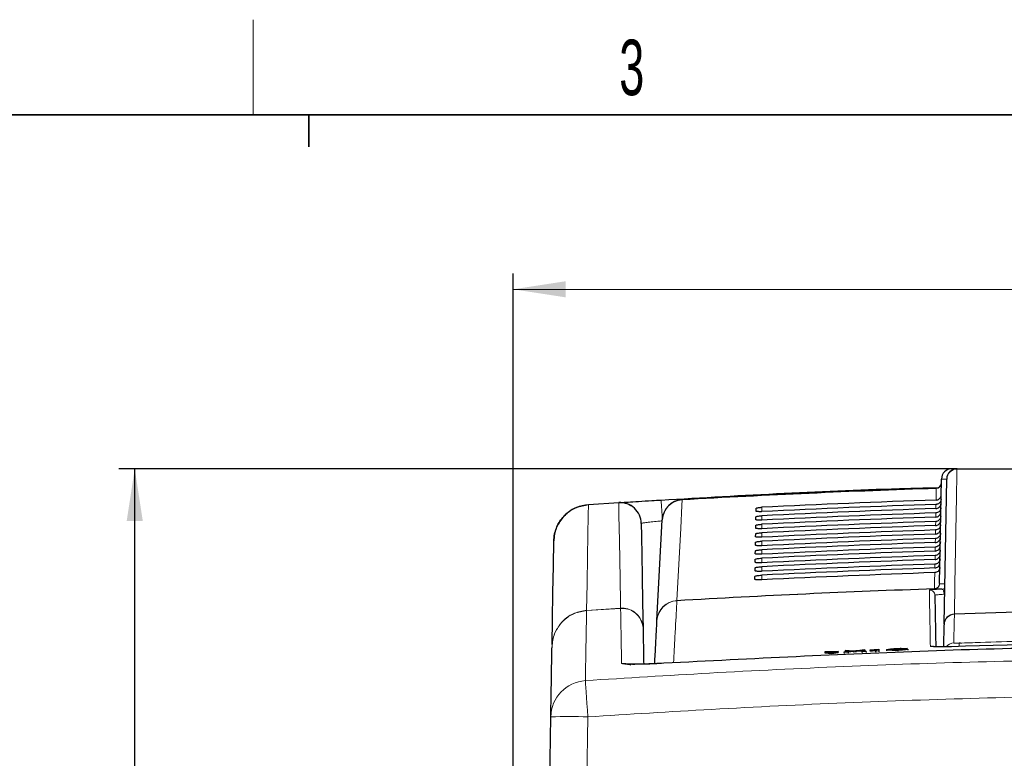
# Paper-space layout 'Blatt5' of a CAD drawing. Header units: millimetres. Extents: x 5 to 418, y 2 to 292.
# Tile 23 of 37: x 107 to 169, y 242 to 288. Entities that reach past the tile are written whole.
import ezdxf

# ---------------------------------------------------------------- set-up
doc = ezdxf.new("R2010")
doc.units = ezdxf.units.MM
doc.layers.add('SLD-0', color=7, linetype='Continuous')
doc.styles.add('SLDTEXTSTYLE0', font='TXT', dxfattribs={"width": 0.605})
doc.dimstyles.new('SLDDIMSTYLE5', dxfattribs={"dimtxt": 3.5, "dimasz": 3.302, "dimexe": 0, "dimexo": 0.0625, "dimgap": 0.875, "dimtad": 1, "dimlfac": 1.5, "dimrnd": 1e-09, "dimzin": 12, "dimdsep": 46, "dimtxsty": 'SLDTEXTSTYLE0', "dimsah": 1, "dimcen": 0.09, "dimadec": 0, "dimazin": 3, "dimtfac": 1, "dimtofl": 0, "dimtmove": 0, "dimatfit": 3, "dimfxl": 1, "dimfrac": 2, "dimtolj": 1, "dimtzin": 12, "dimarcsym": 0})

# ---------------------------------------------------------------- blocks, each defined once
blk = doc.blocks.new('_D_28')
at = {"layer": 'SLD-0', "color": 7}
for p, q in [((137.875, 142.424), (137.885, 272.518)), ((287.208, 142.413), (287.218, 272.506)), ((137.885, 271.518), (287.218, 271.506))]:
    blk.add_line(p, q, dxfattribs=at)
for points in [[(137.885, 271.518), (141.187, 271.01), (141.187, 272.026)], [(287.218, 271.506), (283.916, 272.015), (283.916, 270.999)]]:
    blk.add_solid(points, dxfattribs=at)
at = {"layer": 'SLD-0', "color": 7, "insert": (208.541, 276.024), "char_height": 3.5, "attachment_point": 1, "rotation": 359.99554, "style": 'SLDTEXTSTYLE0'}
blk.add_mtext('224', dxfattribs=at)
blk = doc.blocks.new('_D_36')
at = {"layer": 'SLD-0', "color": 7}
for p, q in [((165.864, 260.219), (113.037, 260.219)), ((114.037, 137.419), (114.037, 260.219)), ((140.541, 137.419), (113.037, 137.419))]:
    blk.add_line(p, q, dxfattribs=at)
for points in [[(114.037, 260.219), (113.529, 256.917), (114.545, 256.917)], [(114.037, 137.419), (114.545, 140.721), (113.529, 140.721)]]:
    blk.add_solid(points, dxfattribs=at)
at = {"layer": 'SLD-0', "color": 7, "insert": (109.525, 192.803), "char_height": 3.5, "attachment_point": 1, "rotation": 90, "style": 'SLDTEXTSTYLE0'}
blk.add_mtext('184,2', dxfattribs=at)

psp = doc.layouts.new('Blatt5')

# ---------------------------------------------------------------- linework, layer by layer
at = {"color": 7, "linetype": 'Continuous', "lineweight": 25}
for p, q in [((165.5298, 260.2186), (165.8641, 260.2186)), ((164.7485, 252.9927), (164.8632, 259.5636)), ((142.6236, 257.9599), (144.5327, 258.0831)), ((142.6227, 257.9598), (142.6236, 257.9599)), ((153.1845, 257.5434), (153.1877, 257.7222)), ((153.1752, 257.007), (153.1783, 257.1858)), ((153.1658, 256.4707), (153.1689, 256.6495)), ((153.1565, 255.9343), (153.1596, 256.1131)), ((153.1377, 254.8616), (153.1408, 255.0404)), ((153.1471, 255.398), (153.1502, 255.5768)), ((153.1284, 254.3252), (153.1315, 254.504)), ((153.119, 253.7889), (153.1221, 253.9677)), ((153.1096, 253.2525), (153.1128, 253.4313)), ((165.013, 248.9945), (165.0374, 250.393)), ((165.0382, 250.4359), (165.0374, 250.393)), ((158.7987, 248.7591), (159.059, 248.7693)), ((159.059, 248.7693), (159.3272, 248.754)), ((159.5067, 248.7611), (159.7723, 248.7974)), ((160.0362, 248.8077), (159.5501, 248.7414)), ((159.7723, 248.7974), (160.0362, 248.8077)), ((160.0362, 248.8077), (160.0387, 248.7437)), ((160.3622, 248.783), (160.3618, 248.795)), ((160.3622, 248.783), (160.3647, 248.7195)), ((160.7179, 248.7326), (160.7153, 248.8119)), ((160.7845, 248.8372), (160.9109, 248.8421)), ((160.9109, 248.8421), (160.9143, 248.7403)), ((160.9109, 248.8421), (160.9134, 248.7784)), ((161.4037, 248.8113), (161.4062, 248.7475)), ((162.0978, 248.8784), (162.1004, 248.8133)), ((162.1156, 248.7862), (162.1182, 248.7213)), ((162.6994, 248.8841), (162.4834, 248.8726)), ((162.5238, 248.8396), (162.74, 248.8447)), ((162.6994, 248.8841), (162.701, 248.8438)), ((162.74, 248.8447), (162.7426, 248.7783)), ((166.0629, 249.236), (165.9829, 249.2326)), ((158.3589, 248.713), (157.5128, 248.6797)), ((157.5128, 248.6797), (157.9375, 248.6476)), ((157.5128, 248.6797), (157.5154, 248.6132)), ((157.5154, 248.6132), (157.9401, 248.5811)), ((157.9375, 248.6476), (158.3589, 248.713)), ((157.9375, 248.6476), (157.9401, 248.5811)), ((157.9401, 248.5811), (158.3616, 248.6465)), ((158.3589, 248.713), (158.3616, 248.6465)), ((158.7235, 248.6541), (159.288, 248.7312)), ((158.9872, 248.6645), (158.7235, 248.6541)), ((158.7235, 248.6541), (158.7261, 248.5877)), ((159.288, 248.7312), (158.7987, 248.7591)), ((158.7987, 248.7591), (158.8013, 248.6926)), ((158.8109, 248.6921), (158.8013, 248.6926)), ((159.3485, 248.7138), (158.9872, 248.6645)), ((158.9872, 248.6645), (158.9897, 248.5988)), ((159.4204, 248.7236), (159.4229, 248.659)), ((159.8576, 248.6987), (159.4835, 248.7201)), ((159.5501, 248.7414), (160.1182, 248.709)), ((160.1182, 248.709), (159.8576, 248.6987)), ((159.8576, 248.6987), (159.8601, 248.6347)), ((160.1182, 248.709), (160.1207, 248.6453)), ((160.9143, 248.7403), (160.7179, 248.7326)), ((160.7179, 248.7326), (160.7204, 248.6691)), ((160.9143, 248.7403), (160.9168, 248.6768)), ((139.8863, 223.7519), (140.2499, 244.5865))]:
    psp.add_line(p, q, dxfattribs=at)
at = {"color": 7, "linetype": 'Continuous', "lineweight": 18}
for p, q in [((164.5234, 258.2401), (164.5362, 258.9769)), ((164.5362, 258.9769), (164.5366, 258.9887)), ((164.8456, 258.5578), (164.8454, 258.5578)), ((142.6244, 257.9469), (142.6225, 257.9468)), ((144.5336, 258.0702), (142.6244, 257.9469)), ((153.5413, 257.5133), (153.5413, 257.7871)), ((164.5141, 257.7055), (164.5187, 257.9685)), ((153.5413, 256.9762), (153.5413, 257.2524)), ((164.4954, 256.6364), (164.4999, 256.8944)), ((164.5048, 257.1709), (164.5093, 257.4314)), ((153.5413, 256.4391), (153.5413, 256.7178)), ((164.4861, 256.1018), (164.4906, 256.3573)), ((153.5413, 255.902), (153.5413, 256.1832)), ((153.5413, 255.3648), (153.5413, 255.6486)), ((164.4768, 255.5672), (164.4812, 255.8202)), ((153.5413, 254.8277), (153.5413, 255.1139)), ((164.4675, 255.0327), (164.4719, 255.2831)), ((153.5413, 254.2906), (153.5413, 254.5793)), ((153.5413, 253.7534), (153.5413, 254.0447)), ((164.4489, 253.9635), (164.4531, 254.209)), ((153.5413, 253.2163), (153.5413, 253.5101)), ((164.428, 252.6576), (164.4263, 252.6684)), ((164.4364, 252.6466), (164.428, 252.6576)), ((164.7485, 252.9927), (164.7499, 252.9817)), ((164.7499, 252.9817), (164.7565, 252.9732)), ((148.1949, 251.9023), (148.1967, 251.9137)), ((142.5088, 251.2839), (142.5058, 251.2837)), ((142.5061, 251.2964), (142.5079, 251.2965)), ((142.5079, 251.2965), (144.6485, 251.4347)), ((144.6493, 251.4221), (142.5088, 251.2839)), ((144.6485, 251.4347), (144.6496, 251.4348)), ((144.6498, 251.4221), (144.6493, 251.4221)), ((165.6805, 251.0463), (165.682, 251.0678)), ((159.3485, 248.7138), (159.351, 248.649)), ((159.4835, 248.7201), (159.486, 248.6555)), ((142.5829, 244.5865), (142.2192, 223.7519))]:
    psp.add_line(p, q, dxfattribs=at)
at = {"color": 7, "linetype": 'Continuous', "lineweight": 18, "flags": 128}
for points in [[(165.8419, 260.1955), (165.8358, 259.85), (165.8116, 258.4681), (165.7148, 252.9404), (165.682, 251.0678)], [(148.5305, 258.2557), (148.5118, 257.9004), (148.437, 256.4793), (148.1967, 251.9137)], [(148.5305, 258.2557), (148.5303, 258.2584), (148.5302, 258.2608), (148.5301, 258.2628), (148.53, 258.2645), (148.5299, 258.2658), (148.5299, 258.2667), (148.5298, 258.2672), (148.5298, 258.2674)], [(142.6244, 257.9469), (142.6132, 257.3084), (142.5676, 254.702), (142.5376, 252.9938), (142.5374, 252.9767), (142.5079, 251.2965)], [(142.6244, 257.9469), (142.6242, 257.95), (142.624, 257.9526), (142.6239, 257.9548), (142.6238, 257.9566), (142.6237, 257.9581), (142.6236, 257.9591), (142.6236, 257.9597), (142.6236, 257.9599)], [(144.6496, 251.4348), (144.6433, 251.7954), (144.6173, 253.2814), (144.5753, 255.6823), (144.5473, 257.2821), (144.5336, 258.0702)], [(164.4582, 254.4981), (164.4587, 254.5271), (164.4625, 254.7461)], [(164.4263, 252.6684), (164.4278, 252.7569), (164.434, 253.1109), (164.4438, 253.6719)], [(165.0334, 252.3096), (165.0279, 252.3729), (165.0175, 252.4337), (165.0027, 252.4897), (164.9839, 252.5387), (164.9619, 252.579), (164.9374, 252.6092), (164.9114, 252.628), (164.8849, 252.6349)], [(144.6493, 251.4221), (144.6492, 251.4226), (144.6492, 251.4235), (144.6491, 251.4247), (144.649, 251.4261), (144.6489, 251.4278), (144.6488, 251.4298), (144.6486, 251.4321), (144.6485, 251.4347)], [(165.6805, 251.0463), (165.6791, 250.9632), (165.6732, 250.6307), (165.6489, 249.2403)], [(145.1879, 247.9049), (144.9786, 247.9516), (144.7099, 247.9619)], [(142.5829, 244.5865), (142.5544, 245.0156), (142.5268, 245.4285), (142.5012, 245.8111), (142.4784, 246.1502), (142.4592, 246.4341), (142.4442, 246.6531), (142.434, 246.7996), (142.4289, 246.8687)]]:
    psp.add_lwpolyline(points, dxfattribs=at)
at = {"color": 7, "linetype": 'Continuous', "lineweight": 25, "flags": 128}
for points in [[(165.0382, 250.4359), (165.118, 255.0115), (165.1975, 259.5636)], [(146.942, 250.6642), (147.1081, 253.8341), (147.2743, 257.006)], [(145.9499, 256.7757), (145.9636, 255.9876), (146.0077, 253.4603), (146.0371, 251.7754), (146.0661, 250.1184)], [(140.3294, 249.1373), (140.3568, 250.7118), (140.3864, 252.4029), (140.4159, 254.094), (140.4434, 255.6723)]]:
    psp.add_lwpolyline(points, dxfattribs=at)
at = {"color": 7, "linetype": 'Continuous', "lineweight": 25}
for centre, radius, start, end in [((165.5298, 259.5519), 0.6667, 90, 179), ((165.8641, 259.5519), 0.6667, 90, 179), ((164.5256, 259.3218), 0.3333, 271.891508, 359), ((186.5413, -407.3147), 666.6667, 91.8915084, 93.2686177), ((144.6167, 256.7524), 1.3333, 1, 93.611259), ((148.6059, 256.9362), 1.3333, 93.268618, 177), ((186.5413, -407.3147), 660.3314, 91.9183596, 93.3291212), ((186.5413, -339.7814), 591.1958, 87.9778569, 92.0221431)]:
    psp.add_arc(centre, radius, start, end, dxfattribs=at)
at = {"color": 7, "linetype": 'Continuous', "lineweight": 18}
for centre, radius, start, end in [((165.8514, 259.5414), 0.6542, 90.830937, 178.053745), ((165.8733, 260.1875), 0.0324, 106.543347, 165.718035), ((186.5413, -407.3147), 666.6549, 91.8915722, 93.2686177), ((164.527, 259.3085), 0.3317, 271.594542, 358.761875), ((137.0441, 257.6028), 7.5041, 3.570547, 3.669653), ((144.6226, 256.7456), 1.3275, 1.298932, 93.847587), ((-155.2085, 239.428), 302.995, 3.32875, 3.560774), ((148.5981, 256.9315), 1.3259, 92.923038, 176.778263), ((142.6845, 257.9522), 0.0622, 172.986479, 185.001815), ((186.5413, -407.3147), 660.3427, 91.9190537, 93.3289036), ((164.1145, 252.2415), 0.3333, 1.012069, 91.960312), ((164.4169, 252.9999), 0.3317, 271.621253, 358.761665), ((164.4159, 252.9915), 0.3341, 272.076893, 358.328446), ((164.4232, 252.9797), 0.3333, 272.276569, 358.884402), ((148.272, 250.5715), 1.333, 93.31483, 176.990479), ((148.2657, 250.5897), 1.3258, 92.982416, 176.77894), ((142.4126, 251.2916), 0.0936, 355.127034, 2.898992), ((136.2498, 250.8766), 6.2722, 3.723366, 3.838957), ((144.4747, 251.4253), 0.1752, 358.938828, 3.083166), ((186.5413, -339.7814), 591.2173, 87.9780764, 92.0219236), ((165.7033, 250.3808), 0.6659, 91.957428, 178.947863), ((165.692, 250.4137), 0.6542, 90.875189, 178.053193), ((164.176, 248.7125), 0.3339, 64.350242, 91.949362), ((165.6722, 248.5736), 0.6671, 92.006517, 139.798162), ((70.1943, 245.6539), 95.8549, 2.011617, 2.138785), ((142.5796, 244.5435), 2.3301, 93.708357, 178.940911), ((141.4164, 211.1545), 33.4523, 88.001679, 91.998321)]:
    psp.add_arc(centre, radius, start, end, dxfattribs=at)
psp.add_ellipse((166.1965, 259.5519), major_axis=(1.3333, -0.0116), ratio=0.0087242, start_param=2.4177128, end_param=3.1415165, dxfattribs=at)
at = {"color": 7, "linetype": 'Continuous', "lineweight": 25}
for centre, major_axis, start_param, end_param in [((186.5413, -408.8736), (0, 667.4769), 0.0329928, 0.0494602), ((186.5413, -405.7637), (0, 664.0975), 0.0331679, 0.0497121), ((186.5413, -408.8724), (0, 666.9417), 0.0330333, 0.0494999), ((186.5413, -405.7649), (0, 663.5622), 0.0332088, 0.0497522), ((186.5413, -408.8711), (0, 666.4065), 0.0330738, 0.0495397), ((186.5413, -405.7662), (0, 663.027), 0.0332497, 0.0497924), ((186.5413, -408.8699), (0, 665.8713), 0.0331144, 0.0495796), ((186.5413, -405.7674), (0, 662.4918), 0.0332907, 0.0498327), ((186.5413, -408.8686), (0, 665.3361), 0.0331551, 0.0496195), ((186.5413, -405.7687), (0, 661.9566), 0.0333318, 0.049873), ((186.5413, -408.8674), (0, 664.8009), 0.0331958, 0.0496595), ((186.5413, -405.7699), (0, 661.4214), 0.033373, 0.0499134), ((186.5413, -408.8661), (0, 664.2657), 0.0332366, 0.0496995), ((186.5413, -405.7712), (0, 660.8862), 0.0334142, 0.0499539), ((186.5413, -408.8649), (0, 663.7304), 0.0332775, 0.0497396), ((186.5413, -405.7724), (0, 660.351), 0.0334555, 0.0499944), ((186.5413, -408.8636), (0, 663.1952), 0.0333184, 0.0497798), ((186.5413, -405.7737), (0, 659.8157), 0.0334968, 0.050035)]:
    psp.add_ellipse(centre, major_axis=major_axis, ratio=0.9999973, start_param=start_param, end_param=end_param, dxfattribs=at)
at = {"color": 7, "linetype": 'Continuous', "lineweight": 18}
for points, knots in [([(207.2407, 260.1955), (203.8201, 260.1956), (196.9789, 260.1958), (188.9323, 260.1959), (182.0093, 260.1959), (176.2067, 260.1958), (170.4296, 260.1957), (166.9828, 260.1956), (165.8419, 260.1955)], [0, 0, 0, 0, 0.2486467, 0.497289, 0.5811431, 0.7490357, 0.9169293, 1, 1, 1, 1]), ([(147.2801, 256.9384), (147.1821, 256.9284), (146.9347, 256.903), (146.5607, 256.8613), (146.2232, 256.8202), (145.9939, 256.7884), (145.9645, 256.7799), (145.9499, 256.7757)], [0, 0, 0, 0, 0.1411959, 0.356341, 0.5712249, 0.7857299, 1, 1, 1, 1]), ([(164.1031, 252.5746), (164.1178, 252.5793), (164.1471, 252.5889), (164.3777, 252.6079), (164.6467, 252.6237), (164.8326, 252.6324), (164.8849, 252.6349)], [0, 0, 0, 0, 0.2949129, 0.5898452, 0.8848022, 1, 1, 1, 1]), ([(164.1647, 249.0463), (164.1644, 249.0607), (164.1632, 249.1326), (164.158, 249.4306), (164.1382, 250.5615), (164.1177, 251.736), (164.1065, 252.377), (164.1031, 252.5746)], [0, 0, 0, 0, 0.0088086, 0.0440433, 0.1849823, 0.7487663, 1, 1, 1, 1]), ([(164.7565, 252.9732), (164.7849, 252.9687), (164.8356, 252.9608), (165.007, 252.9605), (165.0822, 252.9603)], [0, 0, 0, 0, 0.5609836, 1, 1, 1, 1]), ([(164.8849, 252.6349), (164.9223, 252.6381), (164.9887, 252.6439), (165.0503, 252.663), (165.0772, 252.6713)], [0, 0, 0, 0, 0.5638162, 1, 1, 1, 1]), ([(148.1949, 251.9023), (148.1936, 251.8776), (148.1871, 251.7537), (148.1561, 251.1645), (148.0957, 250.0154), (148.0185, 248.5465), (147.9889, 247.9826)], [0, 0, 0, 0, 0.0322876, 0.1614382, 0.6780666, 1, 1, 1, 1]), ([(165.0334, 252.3096), (164.9943, 252.3072), (164.8549, 252.2989), (164.6533, 252.2832), (164.4806, 252.2634), (164.4587, 252.2527), (164.4477, 252.2474)], [0, 0, 0, 0, 0.11514307, 0.41005023, 0.70502461, 1, 1, 1, 1]), ([(142.5058, 251.2837), (142.2465, 251.2406), (141.7276, 251.1545), (141.1915, 250.8035), (140.9485, 250.5405), (140.8819, 250.4684)], [0, 0, 0, 0, 0.4204436, 0.8411382, 1, 1, 1, 1]), ([(140.8821, 250.4766), (140.9487, 250.549), (141.1917, 250.8135), (141.7278, 251.1664), (142.2467, 251.2531), (142.5061, 251.2964)], [0, 0, 0, 0, 0.1588066, 0.5795288, 1, 1, 1, 1]), ([(142.5058, 251.2837), (142.5025, 251.094), (142.4959, 250.7147), (142.4808, 249.845), (142.4617, 248.7519), (142.4437, 247.7156), (142.4319, 247.0407), (142.4289, 246.8687)], [0, 0, 0, 0, 0.230063, 0.4601517, 0.6906155, 0.9211051, 1, 1, 1, 1]), ([(144.7099, 247.9619), (144.7023, 248.3957), (144.6871, 249.2633), (144.665, 250.5231), (144.6553, 251.0749), (144.6493, 251.4221)], [0, 0, 0, 0, 0.2705667, 0.5411634, 1, 1, 1, 1]), ([(144.6496, 251.4348), (144.8, 251.4294), (145.1009, 251.4186), (145.5131, 251.2131), (145.837, 250.8928), (146.0213, 250.5116), (146.0635, 250.2421), (146.066, 250.1226), (146.0661, 250.1184)], [0, 0, 0, 0, 0.20775545, 0.41570327, 0.62413453, 0.83322985, 0.99425017, 1, 1, 1, 1]), ([(146.0661, 250.1184), (146.066, 250.1225), (146.0636, 250.241), (146.0213, 250.5079), (145.8371, 250.8855), (145.5133, 251.2026), (145.1011, 251.4061), (144.8002, 251.4168), (144.6498, 251.4221)], [0, 0, 0, 0, 0.0057487, 0.1667714, 0.3758672, 0.5842948, 0.7922443, 1, 1, 1, 1]), ([(140.3269, 248.9985), (140.3581, 249.2793), (140.4178, 249.8177), (140.7317, 250.2578), (140.8819, 250.4684)], [0, 0, 0, 0, 0.5216924, 1, 1, 1, 1]), ([(140.3273, 249.0207), (140.3585, 249.299), (140.4181, 249.8322), (140.732, 250.2681), (140.8821, 250.4766)], [0, 0, 0, 0, 0.5219082, 1, 1, 1, 1]), ([(140.8819, 250.4684), (140.8819, 250.4686), (140.8819, 250.4691), (140.882, 250.4709), (140.8821, 250.4734), (140.8821, 250.4755), (140.8821, 250.4765)], [0, 0, 0, 0, 0.2273746, 0.4999728, 0.7723104, 1, 1, 1, 1]), ([(165.9824, 249.2312), (166.4266, 249.2464), (168.6475, 249.3223), (172.2274, 249.4241), (175.3637, 249.4829), (176.7225, 249.5084)], [0, 0, 0, 0, 0.1241021, 0.6205162, 1, 1, 1, 1]), ([(165.4976, 249.0033), (165.3477, 248.9994), (165.0479, 248.9918), (164.6484, 248.9937), (164.3469, 249.0057), (164.1876, 249.0247), (164.1711, 249.0402), (164.1647, 249.0463)], [0, 0, 0, 0, 0.2149214, 0.4298256, 0.6447627, 0.8597277, 1, 1, 1, 1]), ([(165.6489, 249.2403), (165.6525, 249.2381), (165.6598, 249.2337), (165.7172, 249.2294), (165.8017, 249.2277), (165.8955, 249.2285), (165.9576, 249.2304), (165.9824, 249.2312)], [0, 0, 0, 0, 0.2147507, 0.4295767, 0.6438125, 0.8575559, 1, 1, 1, 1]), ([(142.4289, 246.8687), (145.0338, 247.0319), (153.2771, 247.5485), (167.1768, 248.1277), (186.001, 248.3849), (206.4642, 248.3785), (221.2328, 247.0077), (228.5079, 247.0077), (228.508, 247.0077)], [0, 0, 0, 0, 0.0909036, 0.2876656, 0.4844278, 0.7466181, 0.9999995, 1, 1, 1, 1]), ([(147.3815, 247.9593), (147.0817, 247.9434), (146.4821, 247.9116), (145.6821, 247.8916), (145.078, 247.8961), (144.7565, 247.9223), (144.7232, 247.9506), (144.7099, 247.9619)], [0, 0, 0, 0, 0.214728, 0.4294031, 0.643776, 0.8579581, 1, 1, 1, 1]), ([(228.3368, 244.7266), (221.1051, 245.114), (206.3818, 245.9026), (186.0039, 246.1349), (167.2441, 245.8322), (153.3932, 245.2649), (145.1787, 244.7494), (142.5829, 244.5865)], [0, 0, 0, 0, 0.2531661, 0.515433, 0.7122522, 0.9090713, 1, 1, 1, 1])]:
    psp.add_open_spline(points, degree=3, knots=knots, dxfattribs=at)
at = {"color": 7, "linetype": 'Continuous', "lineweight": 25}
for points, knots in [([(165.8641, 260.2186), (169.3109, 260.2186), (176.2189, 260.2186), (186.6014, 260.2186), (196.9603, 260.2186), (203.7945, 260.2186), (207.2185, 260.2186)], [0, 0, 0, 0, 0.2508222, 0.5026819, 0.7508343, 1, 1, 1, 1]), ([(147.2015, 258.2462), (152.3645, 258.5443), (158.1851, 258.8803), (164.0131, 259.0131), (164.6716, 259.0281)], [0, 0, 0, 0, 0.8870053, 1, 1, 1, 1]), ([(144.5327, 258.0831), (144.5623, 258.085), (144.6213, 258.0887), (145.0814, 258.1176), (145.7586, 258.1595), (146.509, 258.2051), (147.0049, 258.2345), (147.2015, 258.2462)], [0, 0, 0, 0, 0.2143778, 0.4288365, 0.6436164, 0.8587317, 1, 1, 1, 1]), ([(164.8411, 258.2996), (164.8367, 258.2614), (164.8279, 258.1851), (164.7676, 258.0844), (164.6804, 258.0097), (164.5915, 257.9745), (164.5364, 257.97), (164.5187, 257.9685)], [0, 0, 0, 0, 0.2248978, 0.4498654, 0.6736247, 0.8949424, 1, 1, 1, 1]), ([(164.5234, 258.2401), (164.5606, 258.245), (164.6349, 258.2548), (164.7324, 258.3153), (164.8052, 258.4022), (164.8388, 258.4888), (164.8439, 258.542), (164.8454, 258.5578)], [0, 0, 0, 0, 0.2252537, 0.4504902, 0.6764686, 0.903929, 1, 1, 1, 1]), ([(140.4434, 255.6723), (140.4436, 255.6819), (140.446, 255.7906), (140.4809, 256.1596), (140.6832, 256.7614), (141.1744, 257.3852), (141.8438, 257.8311), (142.3631, 257.9169), (142.6227, 257.9598)], [0, 0, 0, 0, 0.0083467, 0.0944468, 0.3211922, 0.5475199, 0.7736994, 1, 1, 1, 1]), ([(142.6225, 257.9468), (142.3628, 257.9042), (141.8436, 257.8189), (141.1742, 257.3755), (140.6831, 256.7553), (140.4808, 256.1569), (140.446, 255.79), (140.4436, 255.6818), (140.4434, 255.6723)], [0, 0, 0, 0, 0.226301, 0.4524791, 0.6788073, 0.905552, 0.9916526, 1, 1, 1, 1]), ([(153.5413, 257.5133), (153.526, 257.5127), (153.4711, 257.5102), (153.3788, 257.5095), (153.2811, 257.5141), (153.2125, 257.524), (153.1865, 257.5348), (153.1849, 257.5417), (153.1845, 257.5434)], [0, 0, 0, 0, 0.0819872, 0.2941507, 0.5056483, 0.717555, 0.931034, 1, 1, 1, 1]), ([(153.1877, 257.7222), (153.1883, 257.7243), (153.1907, 257.7319), (153.2209, 257.7458), (153.2939, 257.7625), (153.3957, 257.7766), (153.4837, 257.784), (153.5325, 257.7866), (153.5413, 257.7871)], [0, 0, 0, 0, 0.0850595, 0.3019948, 0.5196088, 0.7367686, 0.9522295, 1, 1, 1, 1]), ([(164.5048, 257.1709), (164.5419, 257.1758), (164.6163, 257.1857), (164.7138, 257.2462), (164.7865, 257.3331), (164.8218, 257.4235), (164.8258, 257.4807), (164.8272, 257.5005)], [0, 0, 0, 0, 0.2200134, 0.4399976, 0.6607236, 0.8828997, 1, 1, 1, 1]), ([(164.8318, 257.7625), (164.8273, 257.7244), (164.8185, 257.6481), (164.7583, 257.5473), (164.671, 257.4726), (164.5822, 257.4374), (164.527, 257.4329), (164.5093, 257.4314)], [0, 0, 0, 0, 0.2249223, 0.4498716, 0.6736343, 0.8949625, 1, 1, 1, 1]), ([(164.5141, 257.7055), (164.5512, 257.7104), (164.6256, 257.7202), (164.7231, 257.7808), (164.7958, 257.8677), (164.8311, 257.958), (164.8351, 258.0153), (164.8365, 258.035)], [0, 0, 0, 0, 0.2200036, 0.439982, 0.6607084, 0.8828638, 1, 1, 1, 1]), ([(153.5413, 256.9762), (153.5249, 256.9755), (153.468, 256.973), (153.3728, 256.9723), (153.2729, 256.9771), (153.2031, 256.9873), (153.1771, 256.9984), (153.1755, 257.0054), (153.1752, 257.007)], [0, 0, 0, 0, 0.08536, 0.2975067, 0.5090081, 0.7209224, 0.9344261, 1, 1, 1, 1]), ([(153.1783, 257.1858), (153.179, 257.1881), (153.1816, 257.1959), (153.2134, 257.2104), (153.2889, 257.2275), (153.3937, 257.2419), (153.4835, 257.2494), (153.5329, 257.252), (153.5413, 257.2524)], [0, 0, 0, 0, 0.0885338, 0.3054883, 0.5231176, 0.7402604, 0.9556901, 1, 1, 1, 1]), ([(164.4954, 256.6364), (164.5326, 256.6413), (164.6069, 256.6511), (164.7045, 256.7117), (164.7772, 256.7985), (164.8124, 256.8889), (164.8165, 256.9462), (164.8179, 256.9659)], [0, 0, 0, 0, 0.2200183, 0.440009, 0.66074, 0.8829176, 1, 1, 1, 1]), ([(164.8224, 257.2255), (164.818, 257.1873), (164.8091, 257.111), (164.7489, 257.0103), (164.6617, 256.9355), (164.5728, 256.9004), (164.5177, 256.8958), (164.4999, 256.8944)], [0, 0, 0, 0, 0.22492372, 0.44989785, 0.67365619, 0.89498045, 1, 1, 1, 1]), ([(153.5413, 256.4391), (153.5239, 256.4383), (153.4648, 256.4357), (153.3667, 256.4351), (153.2647, 256.4401), (153.1936, 256.4507), (153.1677, 256.462), (153.1662, 256.4691), (153.1658, 256.4707)], [0, 0, 0, 0, 0.0885688, 0.3006975, 0.5121906, 0.7241285, 0.9376676, 1, 1, 1, 1]), ([(153.1689, 256.6495), (153.1698, 256.6519), (153.1725, 256.66), (153.2059, 256.6749), (153.2838, 256.6925), (153.3917, 256.7072), (153.4833, 256.7148), (153.5333, 256.7174), (153.5413, 256.7178)], [0, 0, 0, 0, 0.0918408, 0.3088179, 0.5264462, 0.7435707, 0.9589759, 1, 1, 1, 1]), ([(164.4861, 256.1018), (164.5233, 256.1067), (164.5976, 256.1165), (164.6952, 256.1771), (164.7679, 256.264), (164.8031, 256.3544), (164.8071, 256.4116), (164.8085, 256.4313)], [0, 0, 0, 0, 0.2200257, 0.4400238, 0.660771, 0.8829527, 1, 1, 1, 1]), ([(164.813, 256.6884), (164.8086, 256.6502), (164.7998, 256.5739), (164.7395, 256.4732), (164.6523, 256.3985), (164.5634, 256.3633), (164.5083, 256.3587), (164.4906, 256.3573)], [0, 0, 0, 0, 0.224933, 0.4498995, 0.6736746, 0.895015, 1, 1, 1, 1]), ([(153.1502, 255.5768), (153.1512, 255.5795), (153.1543, 255.5882), (153.1908, 255.604), (153.2737, 255.6224), (153.3877, 255.6378), (153.4829, 255.6455), (153.5341, 255.6482), (153.5413, 255.6486)], [0, 0, 0, 0, 0.0979609, 0.3149727, 0.5326142, 0.7497106, 0.9650645, 1, 1, 1, 1]), ([(153.5413, 255.902), (153.5228, 255.9011), (153.4617, 255.8984), (153.3607, 255.8979), (153.2565, 255.9031), (153.1842, 255.914), (153.1582, 255.9255), (153.1568, 255.9328), (153.1565, 255.9343)], [0, 0, 0, 0, 0.091613, 0.3037293, 0.5152239, 0.7271684, 0.9407371, 1, 1, 1, 1]), ([(153.1596, 256.1131), (153.1605, 256.1157), (153.1634, 256.1241), (153.1983, 256.1395), (153.2787, 256.1575), (153.3897, 256.1725), (153.4831, 256.1802), (153.5337, 256.1828), (153.5413, 256.1832)], [0, 0, 0, 0, 0.0949775, 0.3119723, 0.5296073, 0.7467157, 0.9620914, 1, 1, 1, 1]), ([(164.7943, 255.6142), (164.7898, 255.5761), (164.781, 255.4998), (164.7208, 255.3991), (164.6336, 255.3243), (164.5447, 255.2891), (164.4896, 255.2846), (164.4719, 255.2831)], [0, 0, 0, 0, 0.2249421, 0.4499177, 0.6737072, 0.8950496, 1, 1, 1, 1]), ([(164.4768, 255.5672), (164.514, 255.5721), (164.5883, 255.582), (164.6859, 255.6425), (164.7586, 255.7294), (164.7938, 255.8198), (164.7978, 255.877), (164.7992, 255.8968)], [0, 0, 0, 0, 0.22003369, 0.44003752, 0.66078879, 0.88297112, 1, 1, 1, 1]), ([(164.8036, 256.1513), (164.7992, 256.1132), (164.7904, 256.0368), (164.7301, 255.9361), (164.6429, 255.8614), (164.5541, 255.8262), (164.4989, 255.8217), (164.4812, 255.8202)], [0, 0, 0, 0, 0.2249382, 0.4499251, 0.6736961, 0.8950328, 1, 1, 1, 1]), ([(153.1408, 255.0404), (153.1419, 255.0433), (153.1452, 255.0523), (153.1833, 255.0686), (153.2686, 255.0874), (153.3857, 255.1031), (153.4827, 255.1109), (153.5346, 255.1136), (153.5413, 255.1139)], [0, 0, 0, 0, 0.10080592, 0.31783548, 0.53547633, 0.75256153, 0.96788309, 1, 1, 1, 1]), ([(153.5413, 255.3648), (153.5218, 255.364), (153.4585, 255.3612), (153.3547, 255.3607), (153.2484, 255.3661), (153.1747, 255.3773), (153.1488, 255.3891), (153.1474, 255.3964), (153.1471, 255.398)], [0, 0, 0, 0, 0.0945061, 0.3066061, 0.5180987, 0.7300626, 0.9436571, 1, 1, 1, 1]), ([(164.7849, 255.0771), (164.7805, 255.039), (164.7716, 254.9627), (164.7114, 254.862), (164.6242, 254.7872), (164.5353, 254.7521), (164.4802, 254.7475), (164.4625, 254.7461)], [0, 0, 0, 0, 0.224953, 0.4499328, 0.673726, 0.8950843, 1, 1, 1, 1]), ([(164.4675, 255.0327), (164.5047, 255.0376), (164.579, 255.0474), (164.6765, 255.108), (164.7492, 255.1949), (164.7844, 255.2853), (164.7885, 255.3425), (164.7899, 255.3622)], [0, 0, 0, 0, 0.22004174, 0.44005361, 0.66081542, 0.88300577, 1, 1, 1, 1]), ([(153.1315, 254.504), (153.1326, 254.507), (153.1361, 254.5164), (153.1758, 254.5331), (153.2636, 254.5524), (153.3837, 254.5684), (153.4825, 254.5763), (153.535, 254.579), (153.5413, 254.5793)], [0, 0, 0, 0, 0.10351831, 0.32056095, 0.5382075, 0.7552773, 0.97057931, 1, 1, 1, 1]), ([(153.5413, 254.8277), (153.5208, 254.8268), (153.4554, 254.8239), (153.3487, 254.8235), (153.2402, 254.8291), (153.1653, 254.8407), (153.1393, 254.8527), (153.138, 254.8601), (153.1377, 254.8616)], [0, 0, 0, 0, 0.0972673, 0.3093568, 0.5208498, 0.7328255, 0.9464429, 1, 1, 1, 1]), ([(164.7755, 254.5401), (164.7711, 254.5019), (164.7623, 254.4256), (164.702, 254.3249), (164.6148, 254.2502), (164.5259, 254.215), (164.4708, 254.2104), (164.4531, 254.209)], [0, 0, 0, 0, 0.2249579, 0.4499476, 0.6737382, 0.8951014, 1, 1, 1, 1]), ([(164.4582, 254.4981), (164.4953, 254.503), (164.5697, 254.5128), (164.6672, 254.5734), (164.7399, 254.6603), (164.7751, 254.7507), (164.7791, 254.8079), (164.7805, 254.8276)], [0, 0, 0, 0, 0.2200412, 0.44006, 0.6608119, 0.8830041, 1, 1, 1, 1]), ([(153.5413, 253.7534), (153.5187, 253.7524), (153.4491, 253.7494), (153.3367, 253.7491), (153.2239, 253.7551), (153.1464, 253.7673), (153.1204, 253.7798), (153.1192, 253.7875), (153.119, 253.7889)], [0, 0, 0, 0, 0.1024177, 0.3144819, 0.5259702, 0.7379766, 0.9516424, 1, 1, 1, 1]), ([(153.1221, 253.9677), (153.1233, 253.9708), (153.127, 253.9804), (153.1683, 253.9977), (153.2585, 254.0173), (153.3817, 254.0337), (153.4823, 254.0416), (153.5354, 254.0444), (153.5413, 254.0447)], [0, 0, 0, 0, 0.1061002, 0.3231575, 0.5408067, 0.7578677, 0.9731465, 1, 1, 1, 1]), ([(153.5413, 254.2906), (153.5197, 254.2896), (153.4523, 254.2867), (153.3427, 254.2863), (153.232, 254.2921), (153.1558, 254.304), (153.1299, 254.3163), (153.1286, 254.3238), (153.1284, 254.3252)], [0, 0, 0, 0, 0.09990471, 0.31198068, 0.52346979, 0.73546132, 0.9491054, 1, 1, 1, 1]), ([(164.7661, 254.003), (164.7617, 253.9648), (164.7529, 253.8885), (164.6926, 253.7878), (164.6054, 253.7131), (164.5166, 253.6779), (164.4615, 253.6734), (164.4438, 253.6719)], [0, 0, 0, 0, 0.22496143, 0.44995636, 0.67375972, 0.8951281, 1, 1, 1, 1]), ([(164.4489, 253.9635), (164.486, 253.9684), (164.5604, 253.9783), (164.6579, 254.0389), (164.7306, 254.1258), (164.7658, 254.2161), (164.7698, 254.2733), (164.7712, 254.2931)], [0, 0, 0, 0, 0.2200487, 0.4400748, 0.660843, 0.8830392, 1, 1, 1, 1]), ([(153.5413, 253.2163), (153.5176, 253.2153), (153.446, 253.2122), (153.3307, 253.2119), (153.2157, 253.2181), (153.137, 253.2306), (153.111, 253.2434), (153.1098, 253.2511), (153.1096, 253.2525)], [0, 0, 0, 0, 0.1048232, 0.316874, 0.5283622, 0.7403807, 0.9540701, 1, 1, 1, 1]), ([(153.1128, 253.4313), (153.1141, 253.4346), (153.1179, 253.4445), (153.1608, 253.4622), (153.2535, 253.4823), (153.3797, 253.4989), (153.4821, 253.507), (153.5358, 253.5098), (153.5413, 253.5101)], [0, 0, 0, 0, 0.1085741, 0.3256432, 0.5433023, 0.7603468, 0.9756093, 1, 1, 1, 1]), ([(164.8849, 252.6349), (164.7746, 252.635), (164.5455, 252.6353), (164.4737, 252.6428), (164.4364, 252.6466)], [0, 0, 0, 0, 0.481034, 1, 1, 1, 1]), ([(164.4477, 252.2474), (164.4549, 251.836), (164.4683, 251.0683), (164.4929, 249.6577), (164.5043, 249.0031)], [0, 0, 0, 0, 0.5359368, 1, 1, 1, 1]), ([(146.7988, 247.9318), (146.8203, 248.3416), (146.8855, 249.5871), (146.9186, 250.2182), (146.9408, 250.6415)], [0, 0, 0, 0, 0.3290588, 1, 1, 1, 1]), ([(146.0661, 250.1184), (146.0722, 249.7617), (146.0819, 249.1953), (146.0977, 248.3281), (146.1046, 247.9082), (146.1047, 247.9067)], [0, 0, 0, 0, 0.6291838, 0.9986806, 1, 1, 1, 1]), ([(140.2499, 244.5865), (140.2529, 244.7584), (140.2647, 245.4325), (140.2828, 246.4677), (140.3018, 247.5602), (140.317, 248.4298), (140.3236, 248.8089), (140.3269, 248.9985)], [0, 0, 0, 0, 0.0788317, 0.3091109, 0.5394158, 0.769695, 1, 1, 1, 1]), ([(225.7011, 247.9594), (218.2038, 248.3272), (203.2094, 249.0628), (182.6401, 249.1792), (164.0265, 248.8176), (152.931, 248.2454), (147.3815, 247.9593)], [0, 0, 0, 0, 0.2873416, 0.5746813, 0.7872745, 1, 1, 1, 1]), ([(160.3618, 248.795), (160.4572, 248.8024), (160.6276, 248.8155), (160.7366, 248.8306), (160.7845, 248.8372)], [0, 0, 0, 0, 0.5604301, 1, 1, 1, 1]), ([(160.7153, 248.8119), (160.6547, 248.8062), (160.5464, 248.7959), (160.4185, 248.787), (160.3622, 248.783)], [0, 0, 0, 0, 0.5596903, 1, 1, 1, 1]), ([(161.4037, 248.8113), (161.4117, 248.8189), (161.4277, 248.8343), (161.5978, 248.859), (161.8481, 248.8787), (162.0213, 248.8866), (162.1079, 248.8905)], [0, 0, 0, 0, 0.2804919, 0.5595711, 0.7796178, 1, 1, 1, 1]), ([(162.1156, 248.7862), (162.0008, 248.7822), (161.7719, 248.7744), (161.5294, 248.7803), (161.4231, 248.7943), (161.4102, 248.8056), (161.4037, 248.8113)], [0, 0, 0, 0, 0.27995688, 0.55808619, 0.77891071, 1, 1, 1, 1]), ([(162.0978, 248.8784), (162.0437, 248.876), (161.9356, 248.8712), (161.7911, 248.8601), (161.6428, 248.8417), (161.6293, 248.8288), (161.6197, 248.8198)], [0, 0, 0, 0, 0.1872258, 0.3739094, 0.5607408, 1, 1, 1, 1]), ([(161.6197, 248.8198), (161.6242, 248.8145), (161.6331, 248.804), (161.7229, 248.7928), (161.9009, 248.791), (162.0303, 248.7951), (162.095, 248.7972)], [0, 0, 0, 0, 0.28124636, 0.56072004, 0.7801423, 1, 1, 1, 1]), ([(162.1005, 248.8119), (162.0459, 248.8095), (161.9369, 248.8047), (161.7989, 248.7937), (161.708, 248.7844), (161.6969, 248.7799), (161.6954, 248.7793)], [0, 0, 0, 0, 0.3178625, 0.6348046, 0.9519885, 1, 1, 1, 1]), ([(162.095, 248.7972), (162.1539, 248.7999), (162.2715, 248.8052), (162.4504, 248.8209), (162.496, 248.8325), (162.5238, 248.8396)], [0, 0, 0, 0, 0.2807137, 0.5609032, 1, 1, 1, 1]), ([(162.4834, 248.8726), (162.4664, 248.8751), (162.4325, 248.8801), (162.3372, 248.8836), (162.2169, 248.8826), (162.1376, 248.8798), (162.0978, 248.8784)], [0, 0, 0, 0, 0.2805526, 0.5597409, 0.7796509, 1, 1, 1, 1]), ([(162.1079, 248.8905), (162.183, 248.8931), (162.3329, 248.8983), (162.5171, 248.8981), (162.6405, 248.8929), (162.6797, 248.8871), (162.6994, 248.8841)], [0, 0, 0, 0, 0.2800854, 0.5594504, 0.7795503, 1, 1, 1, 1]), ([(162.74, 248.8447), (162.7148, 248.8385), (162.6645, 248.8261), (162.5031, 248.8084), (162.3092, 248.7946), (162.1802, 248.789), (162.1156, 248.7862)], [0, 0, 0, 0, 0.2802582, 0.5595471, 0.7795914, 1, 1, 1, 1]), ([(165.4976, 249.0041), (165.4911, 249.0039), (165.3261, 248.9977), (164.9971, 248.9926), (164.6053, 248.996), (164.3886, 249.0062), (164.296, 249.0181), (164.2958, 249.0181), (164.2958, 249.0181)], [0, 0, 0, 0, 0.0113954, 0.2906455, 0.572808, 0.8094452, 0.9370005, 1, 1, 1, 1]), ([(181.4067, 249.3015), (180.7849, 249.3023), (175.4807, 249.3091), (170.1783, 249.1467), (165.4976, 249.0033)], [0, 0, 0, 0, 0.1172366, 1, 1, 1, 1]), ([(159.3272, 248.754), (159.3444, 248.753), (159.3685, 248.7515), (159.3981, 248.7495), (159.404, 248.7481), (159.407, 248.7475)], [0, 0, 0, 0, 0.5612789, 0.7817724, 1, 1, 1, 1]), ([(159.4204, 248.7236), (159.4068, 248.7218), (159.3827, 248.7185), (159.3589, 248.7153), (159.3485, 248.7138)], [0, 0, 0, 0, 0.5599915, 1, 1, 1, 1]), ([(159.407, 248.7475), (159.4256, 248.75), (159.4588, 248.7545), (159.4921, 248.7591), (159.5067, 248.7611)], [0, 0, 0, 0, 0.5600081, 1, 1, 1, 1]), ([(159.4835, 248.7201), (159.4717, 248.7207), (159.4505, 248.7219), (159.4296, 248.7231), (159.4204, 248.7236)], [0, 0, 0, 0, 0.5600121, 1, 1, 1, 1]), ([(160.7179, 248.7455), (160.6573, 248.7397), (160.549, 248.7294), (160.4211, 248.7205), (160.3648, 248.7165)], [0, 0, 0, 0, 0.5596903, 1, 1, 1, 1]), ([(147.3818, 247.9627), (147.1765, 247.9511), (146.7294, 247.926), (146.0888, 247.9042), (145.556, 247.8971), (145.2243, 247.9035), (145.0885, 247.9138), (145.0876, 247.9151), (145.1631, 247.9026), (145.2474, 247.8743), (145.2901, 247.86)], [0, 0, 0, 0, 0.1648452, 0.3590809, 0.5513368, 0.7115338, 0.8303137, 0.9025705, 0.9507012, 1, 1, 1, 1])]:
    psp.add_open_spline(points, degree=3, knots=knots, dxfattribs=at)
at = {"layer": 'SLD-0', "lineweight": 18}
psp.add_line((121.5, 282.5), (121.5, 288.5), dxfattribs=at)
at = {"layer": 'SLD-0', "lineweight": 35}
psp.add_line((408, 282.5), (26, 282.5), dxfattribs=at)
at = {"layer": 'SLD-0'}
for p, q in [((125, 280.5), (125, 282.5)), ((125, 282.5), (125, 280.5))]:
    psp.add_line(p, q, dxfattribs=at)

# ---------------------------------------------------------------- texts
at = {"layer": 'SLD-0', "insert": (145.3527, 287.243), "char_height": 3.5, "attachment_point": 2, "style": 'SLDTEXTSTYLE0'}
psp.add_mtext('3', dxfattribs=at)

# ---------------------------------------------------------------- dimensions: what is measured, and where the dimension line sits
at = {"layer": 'SLD-0', "color": 7}
for base, p1, p2, angle, picture, middle in [((287.2179, 271.5064), (137.8747, 142.4244), (287.2079, 142.4128), 359.995536, '_D_28', (212.5514, 271.5122)), ((114.0371, 260.2186), (140.5413, 137.4186), (165.8641, 260.2186), 90, '_D_36', (114.0371, 198.8186))]:
    dim = psp.add_linear_dim(base=base, p1=p1, p2=p2, angle=angle, dimstyle='SLDDIMSTYLE5', dxfattribs=at)
    dim.commit()
    dim.dimension.update_dxf_attribs({"geometry": picture, "text_midpoint": middle, "dimtype": 160})

doc.saveas('drawing.dxf')
